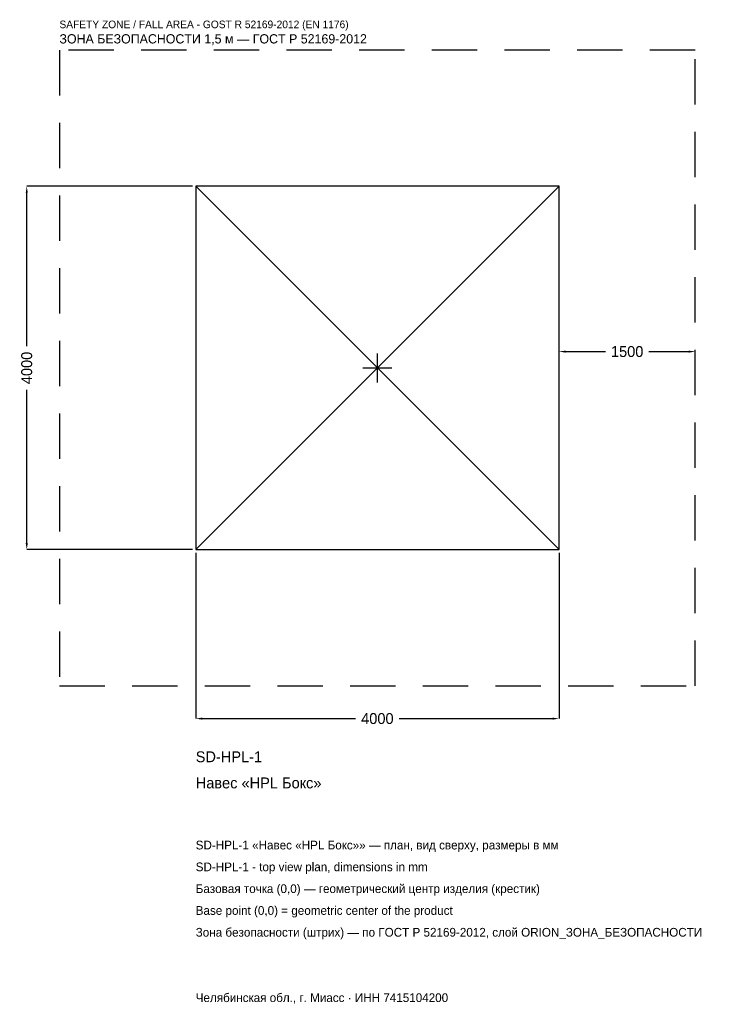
# Model space of a CAD drawing. Header units: metres. Extents: x -3938 to 3654, y -7005 to 3834.
import ezdxf

# ---------------------------------------------------------------- set-up
doc = ezdxf.new("R2010")
doc.units = ezdxf.units.M
doc.linetypes.add('DASHED', pattern=[800, 500, -300])
for name, color, linetype in [('ORION_ДАННЫЕ', 3, 'Continuous'), ('ORION_ЗОНА_БЕЗОПАСНОСТИ', 1, 'Continuous'), ('ORION_КОНТУР', 7, 'Continuous'), ('ORION_РАЗМЕРЫ', 8, 'Continuous')]:
    doc.layers.add(name, color=color, linetype=linetype)
doc.dimstyles.new('ORION', dxfattribs={"dimtxt": 120, "dimasz": 72, "dimexe": 1.25, "dimexo": 36, "dimtad": 1, "dimdec": 0, "dimcen": 2.5, "dimazin": 3, "dimtfac": 1, "dimtmove": 0, "dimatfit": 3, "dimarcsym": 0})

# ---------------------------------------------------------------- blocks, each defined once
blk = doc.blocks.new('_CLOSEDFILLED')
at = {"color": 0, "linetype": 'BYBLOCK'}
blk.add_solid([(-1, 0.16), (0, 0), (-1, -0.16)], dxfattribs=at)
blk = doc.blocks.new('*D1')
for p, q in [((-2000, -2036), (-2000, -3860)), ((2000, -2036), (2000, -3860)), ((-1928, -3860), (-240, -3860)), ((240, -3860), (1928, -3860))]:
    blk.add_line(p, q)
at = {"layer": 'Defpoints'}
for p in [(-2000, -2000), (2000, -2000), (-2000, -3860)]:
    blk.add_point(p, dxfattribs=at)
at = {"layer": 'ORION_РАЗМЕРЫ', "xscale": 72, "yscale": 72, "rotation": 180}
blk.add_blockref('_CLOSEDFILLED', (-2000, -3860), dxfattribs=at)
at = {"layer": 'ORION_РАЗМЕРЫ', "xscale": 72, "yscale": 72}
blk.add_blockref('_CLOSEDFILLED', (2000, -3860), dxfattribs=at)
at = {"layer": 'ORION_РАЗМЕРЫ', "insert": (0, -3860), "char_height": 120, "attachment_point": 5}
blk.add_mtext('4000', dxfattribs=at)
blk = doc.blocks.new('*D2')
for p, q in [((-2036, 2000), (-3860, 2000)), ((-3860, 240), (-3860, 1928)), ((-3860, -1928), (-3860, -240)), ((-2036, -2000), (-3860, -2000))]:
    blk.add_line(p, q)
at = {"layer": 'Defpoints'}
for p in [(-2000, 2000), (-3860, -2000), (-2000, -2000)]:
    blk.add_point(p, dxfattribs=at)
at = {"layer": 'ORION_РАЗМЕРЫ', "xscale": 72, "yscale": 72}
for p, rotation in [((-3860, 2000), 90), ((-3860, -2000), 270)]:
    blk.add_blockref('_CLOSEDFILLED', p, dxfattribs=dict(at, rotation=rotation))
at = {"layer": 'ORION_РАЗМЕРЫ', "insert": (-3860, 0), "char_height": 120, "attachment_point": 5, "rotation": 90}
blk.add_mtext('4000', dxfattribs=at)
blk = doc.blocks.new('*D3')
for p, q in [((2000, 36), (2000, 180)), ((2072, 180), (2510, 180)), ((2990, 180), (3428, 180)), ((3500, 36), (3500, 180))]:
    blk.add_line(p, q)
at = {"layer": 'Defpoints'}
for p in [(2000, 180), (2000, 0), (3500, 0)]:
    blk.add_point(p, dxfattribs=at)
at = {"layer": 'ORION_РАЗМЕРЫ', "xscale": 72, "yscale": 72, "rotation": 180}
blk.add_blockref('_CLOSEDFILLED', (2000, 180), dxfattribs=at)
at = {"layer": 'ORION_РАЗМЕРЫ', "xscale": 72, "yscale": 72}
blk.add_blockref('_CLOSEDFILLED', (3500, 180), dxfattribs=at)
at = {"layer": 'ORION_РАЗМЕРЫ', "insert": (2750, 180), "char_height": 120, "attachment_point": 5}
blk.add_mtext('1500', dxfattribs=at)
blk = doc.blocks.new('ОРИОН SD-HPL-1 Навес HPL Бокс')
at = {"layer": 'ORION_ЗОНА_БЕЗОПАСНОСТИ', "linetype": 'DASHED'}
blk.add_lwpolyline([(-3500, -3500), (3500, -3500), (3500, 3500), (-3500, 3500)], close=True, dxfattribs=at)
at = {"layer": 'ORION_КОНТУР'}
for p, q in [((-2000, -2000), (2000, 2000)), ((-2000, 2000), (2000, -2000))]:
    blk.add_line(p, q, dxfattribs=at)
blk.add_lwpolyline([(-2000, -2000), (2000, -2000), (2000, 2000), (-2000, 2000)], close=True, dxfattribs=at)
at = {"layer": 'ORION_РАЗМЕРЫ'}
for p, q in [((0, -160), (0, 160)), ((-160, 0), (160, 0))]:
    blk.add_line(p, q, dxfattribs=at)
at = {"layer": 'ORION_ДАННЫЕ'}
for tag, p in [('АРТИКУЛ', (-2000, -4340)), ('НАИМЕНОВАНИЕ', (-2000, -4628))]:
    blk.add_attdef(tag, p, '', height=120, dxfattribs=at)
at = {"layer": 'ORION_ДАННЫЕ', "flags": 1}
for tag, p in [('ПРОИЗВОДИТЕЛЬ', (-2000, -4916)), ('ТЕЛЕФОН', (-2000, -5204)), ('САЙТ', (-2000, -5780)), ('АДРЕС', (-2000, -6068)), ('РЕКВИЗИТЫ', (-2000, -6356)), ('ГАБАРИТЫ', (-2000, -6644)), ('ЗОНА_БЕЗОПАСНОСТИ', (-2000, -6932))]:
    blk.add_attdef(tag, p, '', height=120, dxfattribs=at)
at = {"layer": 'ORION_ЗОНА_БЕЗОПАСНОСТИ', "color": 1}
for s, height, p in [('SAFETY ZONE / FALL AREA - GOST R 52169-2012 (EN 1176)', 84, (-3500, 3740)), ('ЗОНА БЕЗОПАСНОСТИ 1,5 м — ГОСТ Р 52169-2012', 102, (-3500, 3572))]:
    blk.add_text(s, height=height, dxfattribs=at).set_placement(p)
at = {"layer": 'ORION_РАЗМЕРЫ'}
dim = blk.add_linear_dim(base=(-3860, -2000), p1=(-2000, -2000), p2=(-2000, 2000), angle=90, dimstyle='ORION', dxfattribs=at)
dim.commit()
dim.dimension.update_dxf_attribs({"geometry": '*D2', "text_midpoint": (-3860, 0)})
for base, p1, p2, picture, middle in [((2000, 180), (2000, 0), (3500, 0), '*D3', (2750, 180)), ((-2000, -3860), (-2000, -2000), (2000, -2000), '*D1', (0, -3860))]:
    dim = blk.add_linear_dim(base=base, p1=p1, p2=p2, dimstyle='ORION', dxfattribs=at)
    dim.commit()
    dim.dimension.update_dxf_attribs({"geometry": picture, "text_midpoint": middle})

msp = doc.modelspace()

# ---------------------------------------------------------------- block references
msp.add_blockref('ОРИОН SD-HPL-1 Навес HPL Бокс', (0, 0)).add_auto_attribs({'АРТИКУЛ': 'SD-HPL-1', 'НАИМЕНОВАНИЕ': 'Навес «HPL Бокс»'})

# ---------------------------------------------------------------- texts
at = {"layer": 'ORION_ДАННЫЕ', "color": 3}
for s, p in [('SD-HPL-1 «Навес «HPL Бокс»» — план, вид сверху, размеры в мм', (-2000, -5300)), ('SD-HPL-1 - top view plan, dimensions in mm', (-2000, -5540)), ('Челябинская обл., г. Миасс · ИНН 7415104200', (-2000, -6980))]:
    msp.add_text(s, height=96, dxfattribs=at).set_placement(p)
at = {"layer": 'ORION_ДАННЫЕ', "color": 7}
for s, p in [('Базовая точка (0,0) — геометрический центр изделия (крестик)', (-2000, -5780)), ('Base point (0,0) = geometric center of the product', (-2000, -6020))]:
    msp.add_text(s, height=96, dxfattribs=at).set_placement(p)
at = {"layer": 'ORION_ДАННЫЕ', "color": 1}
msp.add_text('Зона безопасности (штрих) — по ГОСТ Р 52169-2012, слой ORION_ЗОНА_БЕЗОПАСНОСТИ', height=96, dxfattribs=at).set_placement((-2000, -6260))

doc.saveas('drawing.dxf')
